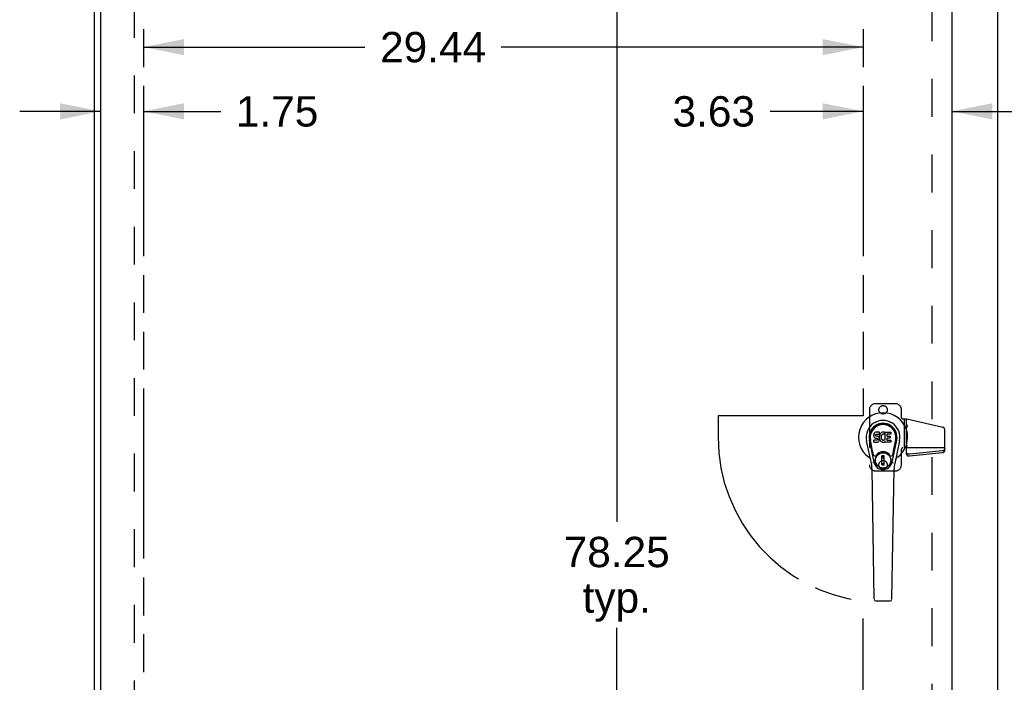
# Model space of a CAD drawing. Header units: inches. Extents: x 0 to 281, y 0 to 182.
# Tile 10 of 19: x 50 to 90, y 85 to 112. Entities that reach past the tile are written whole.
import ezdxf

# ---------------------------------------------------------------- set-up
doc = ezdxf.new("R2010")
doc.units = ezdxf.units.IN
doc.header["$LTSCALE"] = 15.47
doc.header["$MEASUREMENT"] = 0
doc.linetypes.add('HIDDEN', pattern=[0.2, 0.1, -0.1])
doc.linetypes.add('PHANTOM', pattern=[0.8, 0.45, -0.05, 0.1, -0.05, 0.1, -0.05])
doc.layers.get('0').update_dxf_attribs({"linetype": 'CONTINUOUS'})
for name, color, linetype in [('02___PRT_ALL_AXES', 7, 'CONTINUOUS'), ('AVAILABLE_DOOR_SPACE', 7, 'CONTINUOUS'), ('DEFAULT_2', 8, 'HIDDEN'), ('DIMENSIONS', 7, 'CONTINUOUS')]:
    doc.layers.add(name, color=color, linetype=linetype)
doc.styles.get("Standard").update_dxf_attribs({"font": 'arial.ttf'})
doc.dimstyles.new('DIMSTYLE_1', dxfattribs={"dimtxt": 1.240909, "dimasz": 1.654545, "dimexe": 0.09, "dimexo": 0.07, "dimgap": 0.0375, "dimtad": 0, "dimtih": 1, "dimtoh": 1, "dimzin": 4, "dimdsep": 46, "dimtxsty": 'Standard', "dimblk": '_FILLED', "dimblk1": '_FILLED', "dimblk2": '_FILLED', "dimcen": 0.09, "dimazin": 1, "dimtfac": 1, "dimtofl": 0, "dimtmove": 0, "dimatfit": 3, "dimldrblk": '_FILLED', "dimfxl": 0, "dimtolj": 1, "dimtzin": 4, "dimarcsym": 0})
doc.dimstyles.get("Standard").update_dxf_attribs({"dimtxt": 1.406364, "dimasz": 1.654545, "dimexe": 0.09, "dimexo": 0.07, "dimgap": 0.09, "dimtad": 0, "dimtih": 1, "dimtoh": 1, "dimzin": 4, "dimdsep": 46, "dimtxsty": 'Standard', "dimblk": '_FILLED', "dimblk1": '_FILLED', "dimblk2": '_FILLED', "dimcen": 0.09, "dimazin": 1, "dimtp": 0.01, "dimtm": 0.01, "dimtfac": 1, "dimtofl": 0, "dimtmove": 0, "dimatfit": 3, "dimldrblk": '_FILLED', "dimfxl": 0, "dimtolj": 1, "dimtzin": 4, "dimarcsym": 0})

# ---------------------------------------------------------------- blocks, each defined once
blk = doc.blocks.new('_FILLED')
at = {"color": 0, "linetype": 'ByBlock'}
blk.add_solid([(0, 0), (-1, 0.2), (-1, -0.2)], dxfattribs=at)
blk = doc.blocks.new('*D12')
at = {"layer": 'DIMENSIONS', "color": 2, "linetype": 'Continuous'}
for p, q in [((74.019, 133.664), (74.019, 91.086)), ((74.019, 55.414), (74.019, 86.743))]:
    blk.add_line(p, q, dxfattribs=at)
at = {"layer": 'DIMENSIONS', "color": 2, "linetype": 'Continuous', "xscale": 1.6545454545, "yscale": 1.6545454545, "zscale": 1.6545454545}
for p, rotation in [((74.019, 133.664), 90), ((74.019, 55.414), 270)]:
    blk.add_blockref('_FILLED', p, dxfattribs=dict(at, rotation=rotation))
at = {"layer": 'DIMENSIONS', "color": 2, "linetype": 'Continuous', "insert": (74.019, 90.466), "char_height": 1.2409, "width": 4.33626, "attachment_point": 2, "line_spacing_factor": 0.9}
blk.add_mtext('78.25\\Ptyp.', dxfattribs=at)
blk = doc.blocks.new('*D14')
at = {"layer": 'DIMENSIONS', "color": 2, "linetype": 'Continuous'}
for p, q in [((52.913, 107.873), (49.603, 107.873)), ((54.663, 107.873), (57.823, 107.873))]:
    blk.add_line(p, q, dxfattribs=at)
at = {"layer": 'DIMENSIONS', "color": 2, "linetype": 'Continuous', "xscale": 1.6545454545, "yscale": 1.6545454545, "zscale": 1.6545454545}
blk.add_blockref('_FILLED', (52.913, 107.873), dxfattribs=at)
at = {"layer": 'DIMENSIONS', "color": 2, "linetype": 'Continuous', "xscale": 1.6545454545, "yscale": 1.6545454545, "zscale": 1.6545454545, "rotation": 180}
blk.add_blockref('_FILLED', (54.663, 107.873), dxfattribs=at)
at = {"layer": 'DIMENSIONS', "color": 2, "linetype": 'Continuous', "insert": (58.444, 108.493), "char_height": 1.2409, "width": 3.37214, "attachment_point": 1, "line_spacing_factor": 0.9}
blk.add_mtext('1.75', dxfattribs=at)
blk = doc.blocks.new('*D15')
at = {"layer": 'DIMENSIONS', "color": 2, "linetype": 'Continuous'}
for p, q in [((54.663, 110.501), (63.721, 110.501)), ((84.1, 110.501), (69.298, 110.501))]:
    blk.add_line(p, q, dxfattribs=at)
at = {"layer": 'DIMENSIONS', "color": 2, "linetype": 'Continuous', "xscale": 1.6545454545, "yscale": 1.6545454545, "zscale": 1.6545454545, "rotation": 180}
blk.add_blockref('_FILLED', (54.663, 110.501), dxfattribs=at)
at = {"layer": 'DIMENSIONS', "color": 2, "linetype": 'Continuous', "xscale": 1.6545454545, "yscale": 1.6545454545, "zscale": 1.6545454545}
blk.add_blockref('_FILLED', (84.1, 110.501), dxfattribs=at)
at = {"layer": 'DIMENSIONS', "color": 2, "linetype": 'Continuous', "insert": (66.51, 111.121), "char_height": 1.2409, "width": 4.33626, "attachment_point": 2, "line_spacing_factor": 0.9}
blk.add_mtext('29.44', dxfattribs=at)
blk = doc.blocks.new('*D16')
at = {"layer": 'DIMENSIONS', "color": 2, "linetype": 'Continuous'}
for p, q in [((84.1, 107.873), (80.295, 107.873)), ((87.725, 107.873), (91.034, 107.873))]:
    blk.add_line(p, q, dxfattribs=at)
at = {"layer": 'DIMENSIONS', "color": 2, "linetype": 'Continuous', "xscale": 1.6545454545, "yscale": 1.6545454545, "zscale": 1.6545454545}
blk.add_blockref('_FILLED', (84.1, 107.873), dxfattribs=at)
at = {"layer": 'DIMENSIONS', "color": 2, "linetype": 'Continuous', "xscale": 1.6545454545, "yscale": 1.6545454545, "zscale": 1.6545454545, "rotation": 180}
blk.add_blockref('_FILLED', (87.725, 107.873), dxfattribs=at)
at = {"layer": 'DIMENSIONS', "color": 2, "linetype": 'Continuous', "insert": (79.675, 108.493), "char_height": 1.2409, "width": 3.37214, "attachment_point": 3, "line_spacing_factor": 0.9}
blk.add_mtext('3.63', dxfattribs=at)

msp = doc.modelspace()

# ---------------------------------------------------------------- linework, layer by layer
at = {"color": 3, "linetype": 'Continuous'}
for p, q in [((52.663, 47.643), (52.663, 137.435)), ((52.913, 134.685), (52.913, 54.393)), ((87.725, 134.685), (87.725, 54.393)), ((89.6, 54.393), (89.6, 134.685))]:
    msp.add_line(p, q, dxfattribs=at)
at = {"color": 7, "linetype": 'Continuous'}
for p, q in [((84.528, 94.653), (84.526, 94.629)), ((84.526, 94.629), (84.527, 94.605)), ((84.533, 94.676), (84.528, 94.653)), ((84.542, 94.699), (84.533, 94.676)), ((84.556, 94.718), (84.542, 94.699)), ((84.564, 94.726), (84.556, 94.718)), ((84.574, 94.733), (84.564, 94.726)), ((84.596, 94.743), (84.574, 94.733)), ((84.619, 94.75), (84.596, 94.743)), ((84.597, 94.618), (84.598, 94.633)), ((84.598, 94.633), (84.6, 94.648)), ((84.6, 94.648), (84.603, 94.654)), ((84.603, 94.654), (84.609, 94.659)), ((84.609, 94.659), (84.623, 94.664)), ((84.759, 94.75), (84.619, 94.75)), ((84.623, 94.664), (84.638, 94.665)), ((84.638, 94.665), (84.751, 94.665)), ((84.751, 94.665), (84.756, 94.665)), ((84.756, 94.665), (84.758, 94.671)), ((84.758, 94.671), (84.759, 94.683)), ((84.76, 94.707), (84.759, 94.75)), ((84.759, 94.683), (84.76, 94.707)), ((84.773, 94.629), (84.767, 94.608)), ((84.781, 94.65), (84.773, 94.629)), ((84.792, 94.67), (84.781, 94.65)), ((84.805, 94.688), (84.792, 94.67)), ((84.82, 94.704), (84.805, 94.688)), ((84.836, 94.72), (84.82, 94.704)), ((84.854, 94.733), (84.836, 94.72)), ((84.855, 94.632), (84.841, 94.609)), ((84.875, 94.742), (84.854, 94.733)), ((84.864, 94.642), (84.855, 94.632)), ((84.874, 94.65), (84.864, 94.642)), ((84.899, 94.66), (84.874, 94.65)), ((84.897, 94.746), (84.875, 94.742)), ((84.919, 94.749), (84.897, 94.746)), ((84.912, 94.663), (84.899, 94.66)), ((84.925, 94.663), (84.912, 94.663)), ((84.941, 94.748), (84.919, 94.749)), ((84.938, 94.66), (84.925, 94.663)), ((84.951, 94.655), (84.938, 94.66)), ((84.952, 94.747), (84.941, 94.748)), ((84.963, 94.743), (84.952, 94.747)), ((84.983, 94.726), (84.957, 94.658)), ((84.982, 94.731), (84.963, 94.743)), ((84.992, 94.423), (84.992, 94.748)), ((84.992, 94.748), (85.229, 94.748)), ((85.062, 94.66), (85.062, 94.593)), ((85.229, 94.665), (85.066, 94.665)), ((85.233, 94.744), (85.233, 94.669)), ((84.436, 93.469), (84.238, 94.395)), ((84.546, 93.516), (84.354, 94.42)), ((84.402, 94.193), (84.358, 94.42)), ((84.469, 94.047), (84.395, 94.428)), ((84.527, 94.605), (84.531, 94.582)), ((84.528, 94.343), (84.528, 94.418)), ((84.531, 94.582), (84.539, 94.56)), ((84.592, 94.423), (84.533, 94.423)), ((84.533, 94.339), (84.677, 94.339)), ((84.539, 94.56), (84.552, 94.539)), ((84.552, 94.539), (84.568, 94.522)), ((84.568, 94.522), (84.588, 94.509)), ((84.588, 94.509), (84.599, 94.505)), ((84.653, 94.424), (84.592, 94.423)), ((84.598, 94.61), (84.597, 94.618)), ((84.6, 94.603), (84.598, 94.61)), ((84.599, 94.505), (84.611, 94.503)), ((84.605, 94.597), (84.6, 94.603)), ((84.611, 94.592), (84.605, 94.597)), ((84.625, 94.588), (84.611, 94.592)), ((84.611, 94.503), (84.658, 94.502)), ((84.649, 94.589), (84.625, 94.588)), ((84.673, 94.588), (84.649, 94.589)), ((84.668, 94.425), (84.653, 94.424)), ((84.658, 94.502), (84.666, 94.502)), ((84.666, 94.502), (84.673, 94.499)), ((84.675, 94.428), (84.668, 94.425)), ((84.697, 94.583), (84.673, 94.588)), ((84.673, 94.499), (84.679, 94.495)), ((84.68, 94.434), (84.675, 94.428)), ((84.677, 94.339), (84.689, 94.34)), ((84.679, 94.495), (84.684, 94.489)), ((84.689, 94.446), (84.68, 94.434)), ((84.684, 94.489), (84.69, 94.475)), ((84.692, 94.452), (84.689, 94.446)), ((84.689, 94.34), (84.7, 94.344)), ((84.69, 94.475), (84.693, 94.46)), ((84.693, 94.46), (84.692, 94.452)), ((84.707, 94.578), (84.697, 94.583)), ((84.7, 94.344), (84.72, 94.358)), ((84.717, 94.571), (84.707, 94.578)), ((84.735, 94.554), (84.717, 94.571)), ((84.72, 94.358), (84.737, 94.375)), ((84.748, 94.534), (84.735, 94.554)), ((84.737, 94.375), (84.744, 94.385)), ((84.744, 94.385), (84.749, 94.396)), ((84.757, 94.512), (84.748, 94.534)), ((84.749, 94.396), (84.758, 94.418)), ((84.763, 94.489), (84.757, 94.512)), ((84.763, 94.586), (84.758, 94.542)), ((84.758, 94.542), (84.759, 94.519)), ((84.758, 94.418), (84.764, 94.441)), ((84.759, 94.519), (84.762, 94.497)), ((84.762, 94.497), (84.767, 94.475)), ((84.767, 94.608), (84.763, 94.586)), ((84.766, 94.465), (84.763, 94.489)), ((84.764, 94.441), (84.766, 94.465)), ((84.767, 94.475), (84.774, 94.454)), ((84.774, 94.454), (84.795, 94.415)), ((84.795, 94.415), (84.808, 94.397)), ((84.808, 94.397), (84.822, 94.38)), ((84.822, 94.38), (84.839, 94.365)), ((84.832, 94.584), (84.828, 94.557)), ((84.828, 94.557), (84.828, 94.53)), ((84.828, 94.53), (84.829, 94.517)), ((84.829, 94.517), (84.832, 94.504)), ((84.835, 94.597), (84.832, 94.584)), ((84.832, 94.504), (84.842, 94.48)), ((84.841, 94.609), (84.835, 94.597)), ((84.839, 94.365), (84.857, 94.351)), ((84.842, 94.48), (84.855, 94.456)), ((84.855, 94.456), (84.864, 94.446)), ((84.857, 94.351), (84.866, 94.346)), ((84.864, 94.446), (84.874, 94.438)), ((84.866, 94.346), (84.877, 94.343)), ((84.874, 94.438), (84.885, 94.43)), ((84.877, 94.343), (84.899, 94.337)), ((84.885, 94.43), (84.898, 94.425)), ((84.898, 94.425), (84.911, 94.423)), ((84.899, 94.337), (84.921, 94.334)), ((84.911, 94.423), (84.924, 94.422)), ((84.921, 94.334), (84.943, 94.338)), ((84.924, 94.422), (84.938, 94.424)), ((84.938, 94.424), (84.95, 94.428)), ((84.943, 94.338), (84.964, 94.344)), ((84.95, 94.428), (84.963, 94.434)), ((84.963, 94.434), (84.974, 94.441)), ((84.964, 94.344), (84.983, 94.356)), ((84.98, 94.44), (84.992, 94.423)), ((84.983, 94.356), (84.983, 94.356)), ((84.994, 94.356), (84.983, 94.356)), ((84.994, 94.343), (84.994, 94.356)), ((85.229, 94.339), (84.998, 94.339)), ((85.063, 94.502), (85.063, 94.424)), ((85.066, 94.588), (85.198, 94.588)), ((85.198, 94.506), (85.068, 94.506)), ((85.068, 94.42), (85.229, 94.42)), ((85.202, 94.584), (85.202, 94.511)), ((85.234, 94.415), (85.234, 94.343)), ((85.278, 93.516), (85.47, 94.42)), ((85.355, 94.047), (85.429, 94.428)), ((85.586, 94.395), (85.389, 93.469)), ((85.422, 94.193), (85.467, 94.42)), ((84.517, 93.821), (84.469, 94.047)), ((85.307, 93.821), (85.355, 94.047)), ((84.867, 93.407), (84.867, 93.781)), ((84.957, 93.781), (84.867, 93.781)), ((84.867, 93.742), (84.957, 93.742)), ((84.957, 93.447), (84.867, 93.447)), ((84.918, 93.742), (84.918, 93.663)), ((84.957, 93.663), (84.918, 93.663)), ((84.957, 93.407), (84.957, 93.781)), ((84.554, 87.923), (84.461, 93.244)), ((84.867, 93.407), (84.957, 93.407)), ((85.27, 87.923), (85.363, 93.244)), ((84.633, 87.846), (85.191, 87.846))]:
    msp.add_line(p, q, dxfattribs=at)
for points in [[(84.514, 93.486), (84.512, 93.491), (84.51, 93.497), (84.509, 93.502), (84.508, 93.508)], [(85.316, 93.508), (85.315, 93.502), (85.314, 93.497), (85.312, 93.491), (85.31, 93.486)]]:
    msp.add_lwpolyline(points, dxfattribs=at)
for radius in [0.317, 0.313]:
    msp.add_circle((84.912, 93.594), radius, dxfattribs=at)
for centre, radius, start, end in [((84.912, 94.539), 1.004, 305.5066, 234.4934), ((84.912, 94.539), 0.689, 347.9703, 192.0297), ((84.912, 94.539), 0.571, 347.9703, 192.0297), ((84.912, 94.529), 0.527, 348.9402, 191.0594), ((84.953, 94.659), 0.00448, 246.1578, 339.0016), ((84.979, 94.728), 0.00448, 339.0016, 51.8729), ((85.066, 94.66), 0.00448, 90, 180), ((85.229, 94.744), 0.00448, 0, 90), ((85.229, 94.669), 0.00448, 270, 360), ((84.533, 94.418), 0.00448, 90, 180.0119), ((84.533, 94.343), 0.00483, 180, 270), ((84.976, 94.438), 0.00448, 34.0893, 127.3444), ((84.998, 94.343), 0.00448, 180, 270), ((85.066, 94.593), 0.00448, 180, 270), ((85.068, 94.502), 0.00448, 90, 180), ((85.068, 94.424), 0.00448, 180, 270), ((85.198, 94.584), 0.00448, 0, 90), ((85.198, 94.511), 0.00448, 270, 360), ((85.229, 94.415), 0.00448, 0, 90), ((85.229, 94.343), 0.00448, 270, 360), ((84.575, 93.834), 0.0591, 192.0297, 324.5763), ((84.912, 93.594), 0.354, 35.4237, 144.5763), ((85.249, 93.834), 0.0591, 215.4237, 347.9703), ((84.215, 93.561), 0.197, 12.0297, 54.4934), ((83.28, 93.223), 1.181, 1, 12.0297), ((84.912, 93.594), 0.374, 192.0297, 347.9703), ((86.544, 93.223), 1.181, 167.9703, 179), ((85.609, 93.561), 0.197, 125.5066, 167.9703), ((84.633, 87.924), 0.0787, 181, 270), ((85.191, 87.924), 0.0787, 270, 359)]:
    msp.add_arc(centre, radius, start, end, dxfattribs=at)
msp.add_ellipse((84.912, 94.529), major_axis=(0, 0.565), ratio=0.999848, start_param=-1.76365, end_param=1.76365, dxfattribs=at)
at = {"layer": '02___PRT_ALL_AXES', "color": 8, "linetype": 'HIDDEN'}
for centre in [(84.912, 95.663), (84.912, 93.413)]:
    msp.add_circle(centre, 0.172, dxfattribs=at)
at = {"layer": 'AVAILABLE_DOOR_SPACE', "color": 4, "linetype": 'PHANTOM'}
for p, q in [((54.663, 133.664), (54.663, 55.414)), ((84.1, 133.664), (84.1, 95.414)), ((78.162, 95.414), (78.162, 94.539)), ((84.1, 95.414), (78.162, 95.414)), ((84.1, 55.414), (84.1, 87.838))]:
    msp.add_line(p, q, dxfattribs=at)
msp.add_arc((84.912, 94.539), 6.75, 180, 263.0908, dxfattribs=at)
at = {"layer": 'DEFAULT_2', "color": 8, "linetype": 'HIDDEN'}
for p, q in [((54.288, 134.091), (54.288, 54.987)), ((86.913, 55.054), (86.913, 134.024)), ((85.412, 95.913), (84.602, 95.913)), ((84.352, 95.663), (84.352, 93.413)), ((85.662, 95.353), (85.662, 95.663)), ((85.722, 95.293), (85.882, 95.293)), ((85.769, 95.293), (85.769, 94.111)), ((85.873, 93.848), (85.873, 95.293)), ((85.882, 95.293), (87.354, 94.951)), ((87.432, 93.99), (87.432, 94.854)), ((85.662, 93.413), (85.662, 94.051)), ((87.432, 94.111), (85.722, 94.111)), ((85.903, 94.181), (85.873, 94.181)), ((87.346, 93.986), (85.987, 93.844)), ((85.987, 93.774), (87.346, 93.917)), ((84.602, 93.163), (85.412, 93.163))]:
    msp.add_line(p, q, dxfattribs=at)
for points in [[(85.903, 95.052), (85.9, 95.044), (85.895, 95.027)], [(85.895, 95.027), (85.893, 95.018), (85.89, 95.01), (85.888, 95.001), (85.885, 94.993), (85.883, 94.984), (85.881, 94.975), (85.879, 94.966), (85.878, 94.957), (85.876, 94.948), (85.875, 94.939), (85.874, 94.93), (85.873, 94.92), (85.873, 94.911)], [(85.987, 93.844), (85.975, 93.843), (85.962, 93.843), (85.95, 93.845), (85.939, 93.847), (85.927, 93.851), (85.917, 93.856), (85.907, 93.861), (85.899, 93.867), (85.891, 93.875), (85.885, 93.882), (85.879, 93.89), (85.876, 93.899), (85.874, 93.908), (85.873, 93.917)], [(85.873, 93.848), (85.874, 93.838), (85.876, 93.83), (85.879, 93.821), (85.885, 93.813), (85.891, 93.805), (85.899, 93.798), (85.907, 93.792), (85.917, 93.786), (85.927, 93.781), (85.939, 93.778), (85.95, 93.775), (85.962, 93.774), (85.975, 93.773), (85.987, 93.774)], [(87.432, 94.06), (87.431, 94.051), (87.429, 94.042), (87.425, 94.034), (87.421, 94.026), (87.415, 94.018), (87.407, 94.011), (87.399, 94.005), (87.39, 93.999), (87.38, 93.994), (87.369, 93.991), (87.358, 93.988), (87.346, 93.986)], [(87.346, 93.917), (87.358, 93.918), (87.369, 93.921), (87.38, 93.925), (87.39, 93.93), (87.399, 93.935), (87.407, 93.941), (87.415, 93.948), (87.421, 93.956), (87.425, 93.964), (87.429, 93.973), (87.431, 93.981), (87.432, 93.99)]]:
    msp.add_lwpolyline(points, dxfattribs=at)
for centre, radius, start, end in [((84.602, 95.663), 0.25, 90, 180), ((85.412, 95.663), 0.25, 0, 90), ((85.722, 95.353), 0.06, 180, 270), ((87.332, 94.854), 0.1, 0, 76.9244), ((85.722, 94.051), 0.06, 90, 180), ((84.602, 93.413), 0.25, 180, 270), ((85.412, 93.413), 0.25, 270, 360)]:
    msp.add_arc(centre, radius, start, end, dxfattribs=at)
msp.add_ellipse((85.903, 94.226), major_axis=(0, -0.0448), ratio=0.669131, start_param=-1.570796, end_param=0, dxfattribs=at)

# ---------------------------------------------------------------- dimensions: what is measured, and where the dimension line sits
at = {"layer": 'DIMENSIONS', "color": 2, "linetype": 'Continuous'}
for base, p1, p2, picture, middle in [((87.725080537, 107.872845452), (84.100080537, 133.663643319), (87.725080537, 134.684643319), '*D16', (77.98684221, 107.865925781)), ((84.1, 110.501), (54.663, 55.414), (84.1, 133.664), '*D15', (66.493, 110.494))]:
    dim = msp.add_linear_dim(base=base, p1=p1, p2=p2, dimstyle='DIMSTYLE_1', dxfattribs=at)
    dim.commit()
    dim.dimension.update_dxf_attribs({"geometry": picture, "text_midpoint": middle, "dimtype": 160})
dim = msp.add_linear_dim(base=(74.019, 55.414), p1=(84.1, 133.664), p2=(84.1, 55.414), angle=270, text='<>\\Ptyp.', dimstyle='DIMSTYLE_1', dxfattribs=at)
dim.commit()
dim.dimension.update_dxf_attribs({"geometry": '*D12', "text_midpoint": (74.019, 88.914), "dimtype": 160})
dim = msp.add_linear_dim(base=(52.913, 107.873), p1=(54.663, 55.414), p2=(52.913, 54.393), angle=180, dimstyle='DIMSTYLE_1', dxfattribs=at)
dim.commit()
dim.dimension.update_dxf_attribs({"geometry": '*D14', "text_midpoint": (60.188, 107.866), "dimtype": 160})

# ---------------------------------------------------------------- leaders
at = {"layer": 'DIMENSIONS', "color": 2, "linetype": 'Continuous', "annotation_type": 0, "has_hookline": 1, "hookline_direction": 1, "text_width": 9.881}
msp.add_leader([(92.775, 94.98), (95.927, 99.198), (97.063, 99.198)], dimstyle='Standard', override={"dimtad": 0}, dxfattribs=at)

doc.saveas('drawing.dxf')
